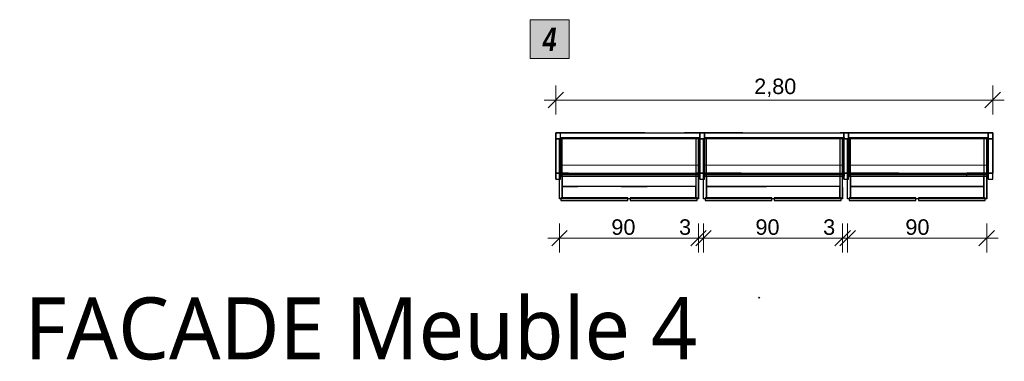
# Model space of a CAD drawing. Header units: millimetres. Extents: x -13153101 to -13141956, y -52871 to -49073.
# Tile 1 of 3: x -13153101 to -13146745, y -52871 to -50664. Entities that reach past the tile are written whole.
import ezdxf

# ---------------------------------------------------------------- set-up
doc = ezdxf.new("R2010")
doc.units = ezdxf.units.MM
doc.header["$MEASUREMENT"] = 0
for name, color, linetype in [('0._RDC (89)_1_0', 7, 'Continuous'), ('0._RDC (89)_1_AAG Marque_ FACADES', 7, 'Continuous'), ('0._RDC (89)_1_AAG PRO VRD EP', 7, 'Continuous'), ('0._RDC (89)_1_BQN 2 COTATIONS PC', 7, 'Continuous')]:
    doc.layers.add(name, color=color, linetype=linetype)
doc.styles.add('STYLE_GENERE_1', font='malgunsl.ttf')
doc.styles.add('STYLE_GENERE_2', font='txt')
doc.styles.add('STYLE_GENERE_3', font='txt', dxfattribs={"width": 0.8})

msp = doc.modelspace()

# ---------------------------------------------------------------- hatches: boundary and pattern name
at = {"layer": '0._RDC (89)_1_0', "linetype": 'Continuous', "lineweight": 20, "true_color": 0xff9122}
msp.add_hatch(color=30, dxfattribs=at).paths.add_polyline_path([(-13149804.7, -50664), (-13149804.7, -50914), (-13149554.7, -50914), (-13149554.7, -50664)])
at = {"layer": '0._RDC (89)_1_AAG Marque_ FACADES', "linetype": 'Continuous', "lineweight": 5}
msp.add_hatch(color=252, dxfattribs=at).paths.add_polyline_path([(-13148331.1, -52464), (-13148324.1, -52464), (-13148327.6, -52457)])

# ---------------------------------------------------------------- linework, layer by layer
at = {"layer": '0._RDC (89)_1_0', "color": 7, "linetype": 'Continuous', "lineweight": 30}
for p, q in [((-13149639.9, -51394.8), (-13149639.9, -51434.8)), ((-13149609.9, -51394.8), (-13149639.9, -51394.8)), ((-13149609.9, -51434.8), (-13149609.9, -51394.8)), ((-13149065.1, -51394.8), (-13149609.9, -51394.8)), ((-13148709.9, -51394.8), (-13148808.3, -51394.8)), ((-13148709.9, -51394.8), (-13148709.9, -51394.8)), ((-13148709.9, -51394.8), (-13148709.9, -51434.8)), ((-13148679.9, -51394.8), (-13148709.9, -51394.8)), ((-13148679.9, -51434.8), (-13148679.9, -51394.8)), ((-13148433.6, -51394.8), (-13148679.9, -51394.8)), ((-13147779.9, -51394.8), (-13147804.7, -51394.8)), ((-13147779.9, -51394.8), (-13147779.9, -51434.8)), ((-13147749.9, -51394.8), (-13147779.9, -51394.8)), ((-13147749.9, -51434.8), (-13147749.9, -51394.8)), ((-13146849.9, -51394.8), (-13147749.9, -51394.8)), ((-13146849.9, -51394.8), (-13146849.9, -51434.8)), ((-13146819.9, -51394.8), (-13146849.9, -51394.8)), ((-13146819.9, -51434.8), (-13146819.9, -51394.8)), ((-13149639.9, -51434.8), (-13149639.9, -51654.8)), ((-13149609.9, -51434.8), (-13149639.9, -51434.8)), ((-13149609.9, -51654.8), (-13149609.9, -51434.8)), ((-13148709.9, -51434.8), (-13148709.9, -51434.8)), ((-13148709.9, -51434.8), (-13148709.9, -51654.8)), ((-13148679.9, -51434.8), (-13148709.9, -51434.8)), ((-13148679.9, -51654.8), (-13148679.9, -51434.8)), ((-13147779.9, -51442.8), (-13147780.8, -51441.8)), ((-13147779.9, -51434.8), (-13147779.9, -51654.8)), ((-13147749.9, -51434.8), (-13147779.9, -51434.8)), ((-13147749.9, -51654.8), (-13147749.9, -51434.8)), ((-13146849.9, -51434.8), (-13146849.9, -51654.8)), ((-13146819.9, -51434.8), (-13146849.9, -51434.8)), ((-13146819.9, -51654.8), (-13146819.9, -51434.8)), ((-13149639.9, -51654.8), (-13149609.9, -51654.8)), ((-13149639.9, -51654.8), (-13149639.9, -51694.8)), ((-13149609.9, -51694.8), (-13149609.9, -51654.8)), ((-13149609.9, -51654.8), (-13149558.1, -51654.8)), ((-13149609.5, -51655.7), (-13149609.9, -51655.7)), ((-13149609.5, -51667.5), (-13149609.9, -51667.5)), ((-13149609.5, -51655.7), (-13149609.5, -51654.8)), ((-13149558.2, -51655.7), (-13149609.5, -51655.7)), ((-13149609.5, -51655.7), (-13149609.5, -51667.5)), ((-13149558.6, -51667.5), (-13149609.5, -51667.5)), ((-13149609.5, -51667.5), (-13149609.5, -51674.8)), ((-13148709.9, -51667.5), (-13148734.3, -51667.5)), ((-13148709.9, -51655.7), (-13148733, -51655.7)), ((-13148732.9, -51654.8), (-13148709.9, -51654.8)), ((-13148709.9, -51654.8), (-13148709.9, -51654.8)), ((-13148709.9, -51654.8), (-13148679.9, -51654.8)), ((-13148709.9, -51654.8), (-13148709.9, -51694.8)), ((-13148679.9, -51694.8), (-13148679.9, -51654.8)), ((-13148679.9, -51654.8), (-13148445.7, -51654.8)), ((-13148679.5, -51655.7), (-13148679.9, -51655.7)), ((-13148679.5, -51667.5), (-13148679.9, -51667.5)), ((-13148679.5, -51655.7), (-13148679.5, -51654.8)), ((-13148444.2, -51655.7), (-13148679.5, -51655.7)), ((-13148679.5, -51655.7), (-13148679.5, -51667.5)), ((-13148424.6, -51667.5), (-13148679.5, -51667.5)), ((-13148679.5, -51667.5), (-13148679.5, -51674.8)), ((-13147779.9, -51654.8), (-13147749.9, -51654.8)), ((-13147779.9, -51654.8), (-13147779.9, -51694.8)), ((-13147749.9, -51694.8), (-13147749.9, -51654.8)), ((-13147749.9, -51654.8), (-13146849.9, -51654.8)), ((-13147749.5, -51655.7), (-13147749.9, -51655.7)), ((-13147749.5, -51667.5), (-13147749.9, -51667.5)), ((-13147749.5, -51655.7), (-13147749.5, -51654.8)), ((-13147425.1, -51655.7), (-13147749.5, -51655.7)), ((-13147749.5, -51655.7), (-13147749.5, -51667.5)), ((-13147425.1, -51667.5), (-13147749.5, -51667.5)), ((-13147749.5, -51667.5), (-13147749.5, -51674.8)), ((-13146987.1, -51674.6), (-13146987.1, -51654.8)), ((-13146849.9, -51655.7), (-13146987.1, -51655.7)), ((-13146849.9, -51667.5), (-13146987.1, -51667.5)), ((-13146849.9, -51654.8), (-13146819.9, -51654.8)), ((-13146849.9, -51654.8), (-13146849.9, -51694.8)), ((-13146819.9, -51694.8), (-13146819.9, -51654.8)), ((-13149639.9, -51694.8), (-13149609.9, -51694.8)), ((-13149616.5, -51821), (-13149616.5, -51694.8)), ((-13149609.9, -51674.8), (-13149609.5, -51674.8)), ((-13149609.5, -51674.8), (-13149558.9, -51674.8)), ((-13149598.3, -51674.8), (-13149598.3, -51741)), ((-13148735.2, -51674.8), (-13148709.9, -51674.8)), ((-13148718.6, -51674.8), (-13148718.6, -51821)), ((-13148709.9, -51694.8), (-13148709.9, -51694.8)), ((-13148709.9, -51694.8), (-13148679.9, -51694.8)), ((-13148686.5, -51821), (-13148686.5, -51694.8)), ((-13148679.9, -51674.8), (-13148679.5, -51674.8)), ((-13148679.5, -51674.8), (-13148412.5, -51674.8)), ((-13148668.3, -51674.8), (-13148668.3, -51741)), ((-13147779.9, -51694.8), (-13147749.9, -51694.8)), ((-13147756.5, -51821), (-13147756.5, -51694.8)), ((-13147749.9, -51674.8), (-13147749.5, -51674.8)), ((-13147749.5, -51674.8), (-13147301.6, -51674.8)), ((-13147738.3, -51674.8), (-13147738.3, -51741)), ((-13147171.8, -51674.8), (-13146849.9, -51674.8)), ((-13147116.8, -51674.6), (-13146987.1, -51674.6)), ((-13146876.7, -51741), (-13146876.7, -51674.8)), ((-13146858.6, -51674.8), (-13146858.6, -51821)), ((-13146849.9, -51694.8), (-13146819.9, -51694.8)), ((-13149598.3, -51741), (-13149598.3, -51821)), ((-13149598.3, -51741), (-13149497.7, -51741)), ((-13149219, -51741), (-13149050.7, -51741)), ((-13148736.7, -51821), (-13148736.7, -51741)), ((-13148668.3, -51741), (-13148668.3, -51821)), ((-13148668.3, -51741), (-13148279.7, -51741)), ((-13147806.7, -51821), (-13147806.7, -51748.9)), ((-13147788.6, -51749.1), (-13147788.6, -51821)), ((-13147738.3, -51741), (-13147738.3, -51821)), ((-13147738.3, -51741), (-13146876.7, -51741)), ((-13146876.7, -51821), (-13146876.7, -51741)), ((-13149598.3, -51821), (-13149616.5, -51821)), ((-13149606.9, -51821), (-13149606.9, -51833.1)), ((-13149606.9, -51833.1), (-13149175.1, -51833.1)), ((-13148736.7, -51821), (-13149598.3, -51821)), ((-13149175.1, -51833.1), (-13149175.1, -51821)), ((-13149159.8, -51821), (-13149159.8, -51833.1)), ((-13149159.8, -51833.1), (-13148728, -51833.1)), ((-13148718.6, -51821), (-13148736.7, -51821)), ((-13148728, -51833.1), (-13148728, -51821)), ((-13148668.3, -51821), (-13148686.5, -51821)), ((-13148676.9, -51821), (-13148676.9, -51833.1)), ((-13148676.9, -51833.1), (-13148245.1, -51833.1)), ((-13147806.7, -51821), (-13148668.3, -51821)), ((-13148245.1, -51833.1), (-13148245.1, -51821)), ((-13148229.8, -51821), (-13148229.8, -51833.1)), ((-13148229.8, -51833.1), (-13147798, -51833.1)), ((-13147788.6, -51821), (-13147806.7, -51821)), ((-13147798, -51833.1), (-13147798, -51821)), ((-13147738.3, -51821), (-13147756.5, -51821)), ((-13147746.9, -51821), (-13147746.9, -51833.1)), ((-13147746.9, -51833.1), (-13147315.1, -51833.1)), ((-13146876.7, -51821), (-13147738.3, -51821)), ((-13147315.1, -51833.1), (-13147315.1, -51821)), ((-13147299.8, -51821), (-13147299.8, -51833.1)), ((-13147299.8, -51833.1), (-13146868, -51833.1)), ((-13146858.6, -51821), (-13146876.7, -51821)), ((-13146868, -51833.1), (-13146868, -51821))]:
    msp.add_line(p, q, dxfattribs=at)
at = {"layer": '0._RDC (89)_1_0', "color": 253, "linetype": 'Continuous', "lineweight": 18, "true_color": 0xb3b3b3}
for p, q in [((-13149639.9, -51394.8), (-13149639.9, -51434.8)), ((-13149609.9, -51394.8), (-13149639.9, -51394.8)), ((-13149609.9, -51434.8), (-13149609.9, -51394.8)), ((-13148709.9, -51394.8), (-13148709.9, -51434.8)), ((-13148679.9, -51394.8), (-13148709.9, -51394.8)), ((-13148679.9, -51434.8), (-13148679.9, -51394.8)), ((-13147779.9, -51394.8), (-13147779.9, -51434.8)), ((-13147749.9, -51394.8), (-13147779.9, -51394.8)), ((-13147749.9, -51434.8), (-13147749.9, -51394.8)), ((-13146849.9, -51394.8), (-13146849.9, -51434.8)), ((-13146819.9, -51394.8), (-13146849.9, -51394.8)), ((-13146819.9, -51434.8), (-13146819.9, -51394.8)), ((-13149639.9, -51434.8), (-13149609.9, -51434.8)), ((-13148709.9, -51434.8), (-13148679.9, -51434.8)), ((-13147779.9, -51434.8), (-13147749.9, -51434.8)), ((-13146849.9, -51434.8), (-13146819.9, -51434.8)), ((-13148709.5, -51603.4), (-13149609.5, -51603.4)), ((-13149609.5, -51603.4), (-13149609.5, -51613.7)), ((-13148709.5, -51613.7), (-13148709.5, -51603.4)), ((-13147779.5, -51603.4), (-13148679.5, -51603.4)), ((-13148679.5, -51603.4), (-13148679.5, -51613.7)), ((-13147779.5, -51613.7), (-13147779.5, -51603.4)), ((-13146849.5, -51603.4), (-13147749.5, -51603.4)), ((-13147749.5, -51603.4), (-13147749.5, -51613.7)), ((-13146849.5, -51613.7), (-13146849.5, -51603.4)), ((-13149639.9, -51654.8), (-13149639.9, -51694.8)), ((-13149609.9, -51654.8), (-13149639.9, -51654.8)), ((-13149609.9, -51694.8), (-13149609.9, -51654.8)), ((-13148709.9, -51654.8), (-13148709.9, -51694.8)), ((-13148679.9, -51654.8), (-13148709.9, -51654.8)), ((-13148679.9, -51694.8), (-13148679.9, -51654.8)), ((-13147779.9, -51654.8), (-13147779.9, -51694.8)), ((-13147749.9, -51654.8), (-13147779.9, -51654.8)), ((-13147749.9, -51694.8), (-13147749.9, -51654.8)), ((-13146849.9, -51654.8), (-13146849.9, -51694.8)), ((-13146819.9, -51654.8), (-13146849.9, -51654.8)), ((-13146819.9, -51694.8), (-13146819.9, -51654.8)), ((-13149639.9, -51694.8), (-13149609.9, -51694.8)), ((-13148709.9, -51694.8), (-13148679.9, -51694.8)), ((-13147779.9, -51694.8), (-13147749.9, -51694.8)), ((-13146849.9, -51694.8), (-13146819.9, -51694.8))]:
    msp.add_line(p, q, dxfattribs=at)
at = {"layer": '0._RDC (89)_1_0', "color": 7, "linetype": 'Continuous', "lineweight": 20, "flags": 128}
msp.add_lwpolyline([(-13149804.7, -50664), (-13149554.7, -50664), (-13149554.7, -50914), (-13149804.7, -50914)], close=True, dxfattribs=at)
at = {"layer": '0._RDC (89)_1_0', "color": 7, "linetype": 'Continuous', "lineweight": 30, "flags": 128}
for points in [[(-13149639.9, -51694.8), (-13149639.9, -51654.8), (-13149639.9, -51434.8), (-13149639.9, -51394.8)], [(-13149639.9, -51394.8), (-13149609.9, -51394.8)], [(-13149639.9, -51654.8), (-13149639.9, -51434.6), (-13149639.9, -51394.8)], [(-13149639.9, -51394.8), (-13148679.9, -51394.8)], [(-13149609.9, -51694.8), (-13149609.9, -51654.8), (-13149609.9, -51434.8), (-13149609.9, -51394.8)], [(-13148709.9, -51694.8), (-13148709.9, -51654.8), (-13148709.9, -51434.8), (-13148709.9, -51394.8)], [(-13148709.9, -51394.8), (-13148679.9, -51394.8)], [(-13148709.9, -51654.8), (-13148709.9, -51434.6), (-13148709.9, -51394.8)], [(-13148709.9, -51394.8), (-13147749.9, -51394.8)], [(-13148679.9, -51394.8), (-13148679.9, -51654.8)], [(-13148679.9, -51694.8), (-13148679.9, -51654.8), (-13148679.9, -51434.8), (-13148679.9, -51394.8)], [(-13147779.9, -51694.8), (-13147779.9, -51654.8), (-13147779.9, -51434.8), (-13147779.9, -51394.8)], [(-13147779.9, -51394.8), (-13147749.9, -51394.8)], [(-13147779.9, -51654.8), (-13147779.9, -51434.6), (-13147779.9, -51394.8)], [(-13147779.9, -51394.8), (-13146819.9, -51394.8)], [(-13147749.9, -51394.8), (-13147749.9, -51654.8)], [(-13147749.9, -51694.8), (-13147749.9, -51654.8), (-13147749.9, -51434.8), (-13147749.9, -51394.8)], [(-13146849.9, -51694.8), (-13146849.9, -51654.8), (-13146849.9, -51434.8), (-13146849.9, -51394.8)], [(-13146849.9, -51394.8), (-13146819.9, -51394.8)], [(-13146819.9, -51694.8), (-13146819.9, -51654.8), (-13146819.9, -51434.8), (-13146819.9, -51394.8)], [(-13146819.9, -51394.8), (-13146819.9, -51654.8)], [(-13149639.9, -51434.8), (-13149639.9, -51654.8)], [(-13149639.9, -51434.8), (-13149609.9, -51434.8)], [(-13149616.5, -51821), (-13149616.5, -51434.8)], [(-13148718.6, -51434.8), (-13148736.7, -51434.8), (-13149598.3, -51434.8), (-13149616.5, -51434.8)], [(-13149609.9, -51429), (-13149609.9, -51426.1)], [(-13149609.9, -51426.1), (-13148709.9, -51426.1)], [(-13149609.9, -51429), (-13149609.9, -51426.1)], [(-13149609.9, -51426.1), (-13148709.9, -51426.1)], [(-13148709.9, -51429), (-13149609.9, -51429)], [(-13149609.9, -51429), (-13149609.9, -51655.7)], [(-13148709.9, -51429), (-13149609.9, -51429)], [(-13149609.9, -51429), (-13149609.9, -51655.7)], [(-13149609.9, -51654.8), (-13149609.9, -51434.8)], [(-13149609.5, -51429), (-13149609.5, -51426.1)], [(-13149609.5, -51426.1), (-13148709.5, -51426.1)], [(-13148709.5, -51429), (-13149609.5, -51429)], [(-13149609.5, -51429), (-13149609.5, -51613.7)], [(-13149598.3, -51821), (-13149598.3, -51741), (-13149598.3, -51434.8)], [(-13148736.7, -51434.8), (-13148736.7, -51741), (-13148736.7, -51821)], [(-13148718.6, -51821), (-13148718.6, -51434.8)], [(-13148709.9, -51426.1), (-13148709.9, -51429)], [(-13148709.9, -51426.1), (-13148709.9, -51429)], [(-13148709.9, -51655.7), (-13148709.9, -51429)], [(-13148709.9, -51655.7), (-13148709.9, -51429)], [(-13148709.9, -51434.8), (-13148709.9, -51654.8)], [(-13148709.9, -51434.8), (-13148679.9, -51434.8)], [(-13148709.5, -51426.1), (-13148709.5, -51429)], [(-13148709.5, -51613.7), (-13148709.5, -51429)], [(-13148686.5, -51821), (-13148686.5, -51434.8)], [(-13147788.6, -51434.8), (-13147806.7, -51434.8), (-13148668.3, -51434.8), (-13148686.5, -51434.8)], [(-13148679.9, -51429), (-13148679.9, -51426.1)], [(-13148679.9, -51426.1), (-13147779.9, -51426.1)], [(-13148679.9, -51429), (-13148679.9, -51426.1)], [(-13148679.9, -51426.1), (-13147779.9, -51426.1)], [(-13147779.9, -51429), (-13148679.9, -51429)], [(-13148679.9, -51429), (-13148679.9, -51655.7)], [(-13147779.9, -51429), (-13148679.9, -51429)], [(-13148679.9, -51429), (-13148679.9, -51655.7)], [(-13148679.9, -51654.8), (-13148679.9, -51434.8)], [(-13148679.5, -51429), (-13148679.5, -51426.1)], [(-13148679.5, -51426.1), (-13147779.5, -51426.1)], [(-13147779.5, -51429), (-13148679.5, -51429)], [(-13148679.5, -51429), (-13148679.5, -51613.7)], [(-13148668.3, -51821), (-13148668.3, -51741), (-13148668.3, -51434.8)], [(-13147806.7, -51434.8), (-13147806.7, -51741), (-13147806.7, -51821)], [(-13147788.6, -51821), (-13147788.6, -51434.8)], [(-13147779.9, -51426.1), (-13147779.9, -51429)], [(-13147779.9, -51426.1), (-13147779.9, -51429)], [(-13147779.9, -51655.7), (-13147779.9, -51429)], [(-13147779.9, -51655.7), (-13147779.9, -51429)], [(-13147779.9, -51434.8), (-13147779.9, -51654.8)], [(-13147779.9, -51434.8), (-13147749.9, -51434.8)], [(-13147779.5, -51426.1), (-13147779.5, -51429)], [(-13147779.5, -51613.7), (-13147779.5, -51429)], [(-13147756.5, -51821), (-13147756.5, -51434.8)], [(-13146858.6, -51434.8), (-13146876.7, -51434.8), (-13147738.3, -51434.8), (-13147756.5, -51434.8)], [(-13147749.9, -51429), (-13147749.9, -51426.1)], [(-13147749.9, -51426.1), (-13146849.9, -51426.1)], [(-13147749.9, -51429), (-13147749.9, -51426.1)], [(-13147749.9, -51426.1), (-13146849.9, -51426.1)], [(-13146849.9, -51429), (-13147749.9, -51429)], [(-13147749.9, -51429), (-13147749.9, -51655.7)], [(-13146849.9, -51429), (-13147749.9, -51429)], [(-13147749.9, -51429), (-13147749.9, -51655.7)], [(-13147749.9, -51654.8), (-13147749.9, -51434.8)], [(-13147749.5, -51429), (-13147749.5, -51426.1)], [(-13147749.5, -51426.1), (-13146849.5, -51426.1)], [(-13146849.5, -51429), (-13147749.5, -51429)], [(-13147749.5, -51429), (-13147749.5, -51613.7)], [(-13147738.3, -51821), (-13147738.3, -51741), (-13147738.3, -51434.8)], [(-13146876.7, -51434.8), (-13146876.7, -51741), (-13146876.7, -51821)], [(-13146858.6, -51821), (-13146858.6, -51434.8)], [(-13146849.9, -51426.1), (-13146849.9, -51429)], [(-13146849.9, -51426.1), (-13146849.9, -51429)], [(-13146849.9, -51655.7), (-13146849.9, -51429)], [(-13146849.9, -51655.7), (-13146849.9, -51429)], [(-13146849.9, -51434.8), (-13146849.9, -51654.8)], [(-13146849.9, -51434.8), (-13146819.9, -51434.8)], [(-13146849.5, -51426.1), (-13146849.5, -51429)], [(-13146849.5, -51613.7), (-13146849.5, -51429)], [(-13146819.9, -51654.8), (-13146819.9, -51434.8)], [(-13149609.5, -51603.4), (-13149609.5, -51613.7)], [(-13148709.5, -51655.7), (-13148709.5, -51603.4)], [(-13148679.5, -51603.4), (-13148679.5, -51613.7)], [(-13147779.5, -51613.7), (-13147779.5, -51603.4)], [(-13147749.5, -51603.4), (-13147749.5, -51613.7)], [(-13146849.5, -51655.7), (-13146849.5, -51603.4)], [(-13149609.9, -51654.8), (-13149639.9, -51654.8)], [(-13149639.9, -51654.8), (-13148679.9, -51654.8)], [(-13149609.9, -51667.5), (-13149609.9, -51655.7)], [(-13149609.9, -51655.7), (-13148709.9, -51655.7)], [(-13149609.9, -51667.5), (-13149609.9, -51655.7)], [(-13149609.9, -51655.7), (-13148709.9, -51655.7)], [(-13149609.9, -51674.8), (-13149609.9, -51667.5)], [(-13148709.9, -51667.5), (-13149609.9, -51667.5)], [(-13149609.9, -51674.8), (-13149609.9, -51667.5)], [(-13148709.9, -51667.5), (-13149609.9, -51667.5)], [(-13149609.5, -51613.7), (-13149609.5, -51655.7)], [(-13149609.5, -51667.5), (-13149609.5, -51655.7)], [(-13149609.5, -51655.7), (-13148709.5, -51655.7)], [(-13149609.5, -51674.8), (-13149609.5, -51667.5)], [(-13148709.5, -51667.5), (-13149609.5, -51667.5)], [(-13148679.9, -51654.8), (-13148709.9, -51654.8)], [(-13148709.9, -51654.8), (-13147749.9, -51654.8)], [(-13148709.9, -51655.7), (-13148709.9, -51667.5)], [(-13148709.9, -51655.7), (-13148709.9, -51667.5)], [(-13148709.9, -51667.5), (-13148709.9, -51674.8)], [(-13148709.9, -51667.5), (-13148709.9, -51674.8)], [(-13148709.5, -51655.7), (-13148709.5, -51613.7)], [(-13148709.5, -51655.7), (-13148709.5, -51667.5)], [(-13148709.5, -51667.5), (-13148709.5, -51674.8)], [(-13148679.9, -51667.5), (-13148679.9, -51655.7)], [(-13148679.9, -51655.7), (-13147779.9, -51655.7)], [(-13148679.9, -51667.5), (-13148679.9, -51655.7)], [(-13148679.9, -51655.7), (-13147779.9, -51655.7)], [(-13148679.9, -51674.8), (-13148679.9, -51667.5)], [(-13147779.9, -51667.5), (-13148679.9, -51667.5)], [(-13148679.9, -51674.8), (-13148679.9, -51667.5)], [(-13147779.9, -51667.5), (-13148679.9, -51667.5)], [(-13148679.5, -51613.7), (-13148679.5, -51655.7)], [(-13148679.5, -51667.5), (-13148679.5, -51655.7)], [(-13148679.5, -51655.7), (-13147779.5, -51655.7)], [(-13148679.5, -51674.8), (-13148679.5, -51667.5)], [(-13147779.5, -51667.5), (-13148679.5, -51667.5)], [(-13147749.9, -51654.8), (-13147779.9, -51654.8)], [(-13147779.9, -51654.8), (-13146819.9, -51654.8)], [(-13147779.9, -51655.7), (-13147779.9, -51667.5)], [(-13147779.9, -51655.7), (-13147779.9, -51667.5)], [(-13147779.9, -51667.5), (-13147779.9, -51674.8)], [(-13147779.9, -51667.5), (-13147779.9, -51674.8)], [(-13147779.5, -51655.7), (-13147779.5, -51613.7)], [(-13147779.5, -51655.7), (-13147779.5, -51667.5)], [(-13147779.5, -51667.5), (-13147779.5, -51674.8)], [(-13147749.9, -51667.5), (-13147749.9, -51655.7)], [(-13147749.9, -51655.7), (-13146849.9, -51655.7)], [(-13147749.9, -51667.5), (-13147749.9, -51655.7)], [(-13147749.9, -51655.7), (-13146849.9, -51655.7)], [(-13147749.9, -51674.8), (-13147749.9, -51667.5)], [(-13146849.9, -51667.5), (-13147749.9, -51667.5)], [(-13147749.9, -51674.8), (-13147749.9, -51667.5)], [(-13146849.9, -51667.5), (-13147749.9, -51667.5)], [(-13147749.5, -51613.7), (-13147749.5, -51655.7)], [(-13147749.5, -51667.5), (-13147749.5, -51655.7)], [(-13147749.5, -51655.7), (-13146849.5, -51655.7)], [(-13147749.5, -51674.8), (-13147749.5, -51667.5)], [(-13146849.5, -51667.5), (-13147749.5, -51667.5)], [(-13146819.9, -51654.8), (-13146849.9, -51654.8)], [(-13146849.9, -51655.7), (-13146849.9, -51667.5)], [(-13146849.9, -51655.7), (-13146849.9, -51667.5)], [(-13146849.9, -51667.5), (-13146849.9, -51674.8)], [(-13146849.9, -51667.5), (-13146849.9, -51674.8)], [(-13146849.5, -51655.7), (-13146849.5, -51613.7)], [(-13146849.5, -51655.7), (-13146849.5, -51667.5)], [(-13146849.5, -51667.5), (-13146849.5, -51674.8)], [(-13149639.9, -51694.8), (-13149609.9, -51694.8)], [(-13149609.9, -51674.8), (-13148709.9, -51674.8)], [(-13149609.9, -51674.8), (-13148709.9, -51674.8)], [(-13149609.5, -51674.8), (-13148709.5, -51674.8)], [(-13148709.9, -51694.8), (-13148679.9, -51694.8)], [(-13148679.9, -51674.8), (-13147779.9, -51674.8)], [(-13148679.9, -51674.8), (-13147779.9, -51674.8)], [(-13148679.5, -51674.8), (-13147779.5, -51674.8)], [(-13147779.9, -51694.8), (-13147749.9, -51694.8)], [(-13147749.9, -51674.8), (-13146849.9, -51674.8)], [(-13147749.9, -51674.8), (-13146849.9, -51674.8)], [(-13147749.5, -51674.8), (-13146849.5, -51674.8)], [(-13146849.9, -51694.8), (-13146819.9, -51694.8)], [(-13148736.7, -51741), (-13149598.3, -51741)], [(-13147806.7, -51741), (-13148668.3, -51741)], [(-13146876.7, -51741), (-13147738.3, -51741)], [(-13149598.3, -51821), (-13149616.5, -51821)], [(-13149175.1, -51815.3), (-13149606.9, -51815.3)], [(-13149606.9, -51815.3), (-13149606.9, -51833.1)], [(-13149606.9, -51833.1), (-13149175.1, -51833.1)], [(-13148736.7, -51821), (-13149598.3, -51821)], [(-13149175.1, -51833.1), (-13149175.1, -51815.3)], [(-13148728, -51815.3), (-13149159.8, -51815.3)], [(-13149159.8, -51815.3), (-13149159.8, -51833.1)], [(-13149159.8, -51833.1), (-13148728, -51833.1)], [(-13148718.6, -51821), (-13148736.7, -51821)], [(-13148728, -51833.1), (-13148728, -51815.3)], [(-13148668.3, -51821), (-13148686.5, -51821)], [(-13148245.1, -51815.3), (-13148676.9, -51815.3)], [(-13148676.9, -51815.3), (-13148676.9, -51833.1)], [(-13148676.9, -51833.1), (-13148245.1, -51833.1)], [(-13147806.7, -51821), (-13148668.3, -51821)], [(-13148245.1, -51833.1), (-13148245.1, -51815.3)], [(-13147798, -51815.3), (-13148229.8, -51815.3)], [(-13148229.8, -51815.3), (-13148229.8, -51833.1)], [(-13148229.8, -51833.1), (-13147798, -51833.1)], [(-13147788.6, -51821), (-13147806.7, -51821)], [(-13147798, -51833.1), (-13147798, -51815.3)], [(-13147738.3, -51821), (-13147756.5, -51821)], [(-13147315.1, -51815.3), (-13147746.9, -51815.3)], [(-13147746.9, -51815.3), (-13147746.9, -51833.1)], [(-13147746.9, -51833.1), (-13147315.1, -51833.1)], [(-13146876.7, -51821), (-13147738.3, -51821)], [(-13147315.1, -51833.1), (-13147315.1, -51815.3)], [(-13146868, -51815.3), (-13147299.8, -51815.3)], [(-13147299.8, -51815.3), (-13147299.8, -51833.1)], [(-13147299.8, -51833.1), (-13146868, -51833.1)], [(-13146858.6, -51821), (-13146876.7, -51821)], [(-13146868, -51833.1), (-13146868, -51815.3)]]:
    msp.add_lwpolyline(points, dxfattribs=at)
at = {"layer": '0._RDC (89)_1_AAG Marque_ FACADES', "color": 252, "linetype": 'Continuous', "lineweight": 5, "flags": 128}
msp.add_lwpolyline([(-13148324.1, -52464), (-13148327.6, -52457), (-13148331.1, -52464)], dxfattribs=at)
at = {"layer": '0._RDC (89)_1_BQN 2 COTATIONS PC', "color": 250, "linetype": 'Continuous', "lineweight": 0, "true_color": 0x191919}
for p, q in [((-13149639.9, -51277), (-13149639.9, -51089.5)), ((-13146819.9, -51277), (-13146819.9, -51089.5)), ((-13149589.9, -51133.3), (-13149689.9, -51233.3)), ((-13146869.9, -51233.3), (-13146769.9, -51133.3)), ((-13149714.9, -51183.3), (-13149639.9, -51183.3)), ((-13149639.9, -51183.3), (-13146819.9, -51183.3)), ((-13146819.9, -51183.3), (-13146744.9, -51183.3)), ((-13149616.5, -52169), (-13149616.5, -51981.5)), ((-13148718.6, -52169), (-13148718.6, -51981.5)), ((-13148686.5, -52169), (-13148686.5, -51981.5)), ((-13147788.6, -52169), (-13147788.6, -51981.5)), ((-13147756.5, -52169), (-13147756.5, -51981.5)), ((-13146858.6, -52169), (-13146858.6, -51981.5)), ((-13149566.5, -52025.3), (-13149666.5, -52125.3)), ((-13148768.6, -52125.3), (-13148668.6, -52025.3)), ((-13148636.5, -52025.3), (-13148736.5, -52125.3)), ((-13147838.6, -52125.3), (-13147738.6, -52025.3)), ((-13147706.5, -52025.3), (-13147806.5, -52125.3)), ((-13146908.6, -52125.3), (-13146808.6, -52025.3)), ((-13149691.5, -52075.3), (-13149616.5, -52075.3)), ((-13149616.5, -52075.3), (-13148718.6, -52075.3)), ((-13148718.6, -52075.3), (-13148686.5, -52075.3)), ((-13148686.5, -52075.3), (-13147788.6, -52075.3)), ((-13147788.6, -52075.3), (-13147756.5, -52075.3)), ((-13147756.5, -52075.3), (-13146858.6, -52075.3)), ((-13146858.6, -52075.3), (-13146783.6, -52075.3))]:
    msp.add_line(p, q, dxfattribs=at)

# ---------------------------------------------------------------- texts
at = {"layer": '0._RDC (89)_1_AAG Marque_ FACADES', "color": 7, "linetype": 'Continuous', "lineweight": 20, "insert": (-13148727.6, -52864.2), "char_height": 400, "attachment_point": 9, "style": 'STYLE_GENERE_1'}
msp.add_mtext('\\A1;{\\pqr;\\pt0;\\fMalgun Gothic Semilight|b0|i0|c0|p0;\\W1.000000;FACADE Meuble 4}', dxfattribs=at)
at = {"layer": '0._RDC (89)_1_AAG PRO VRD EP', "color": 250, "linetype": 'Continuous', "lineweight": 0, "true_color": 0x191919, "insert": (-13149679.7, -50866.2), "char_height": 150, "attachment_point": 8, "style": 'STYLE_GENERE_3'}
msp.add_mtext('\\A1;{\\pqc;\\fCentury Gothic|b1|i1|c0|p0;\\W0.800000;4}', dxfattribs=at)
at = {"layer": '0._RDC (89)_1_BQN 2 COTATIONS PC', "color": 250, "linetype": 'Continuous', "lineweight": 0, "true_color": 0x191919, "char_height": 100, "attachment_point": 7, "style": 'STYLE_GENERE_2'}
for s, insert, width in [('\\A1;{\\pql;\\fArial Unicode MS|b0|i0|c0|p0;\\W1.000000;2,80}', (-13148359.6, -51163.3), 259.536), ('\\A1;{\\pql;\\fArial Unicode MS|b0|i0|c0|p0;\\W1.000000;90}', (-13149281.4, -52055.3), 151.793), ('\\A1;{\\pql;\\fArial Unicode MS|b0|i0|c0|p0;\\W1.000000;3}', (-13148844.4, -52055.3), 75.896), ('\\A1;{\\pql;\\fArial Unicode MS|b0|i0|c0|p0;\\W1.000000;90}', (-13148351.3, -52055.3), 151.793), ('\\A1;{\\pql;\\fArial Unicode MS|b0|i0|c0|p0;\\W1.000000;3}', (-13147914.4, -52055.3), 75.896), ('\\A1;{\\pql;\\fArial Unicode MS|b0|i0|c0|p0;\\W1.000000;90}', (-13147383.4, -52055.3), 151.793)]:
    msp.add_mtext(s, dxfattribs=dict(at, insert=insert, width=width))

doc.saveas('drawing.dxf')
